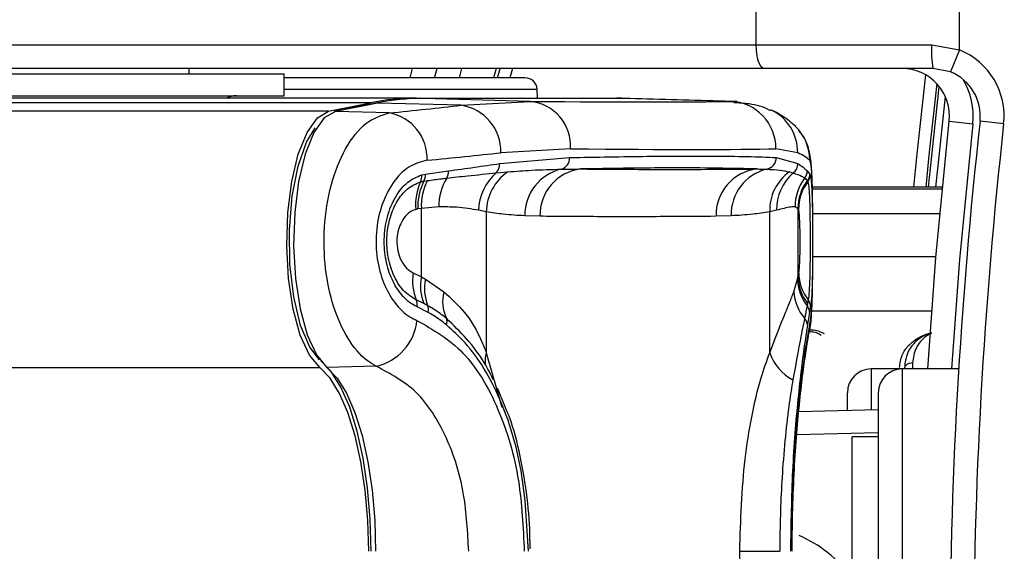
# Model space of a CAD drawing. Header units: millimetres. Extents: x 20 to 26059, y 28 to 17777.
# Tile 51 of 90: x 8870 to 8953, y 13274 to 13319. Entities that reach past the tile are written whole.
import ezdxf

# ---------------------------------------------------------------- set-up
doc = ezdxf.new("R2010")
doc.units = ezdxf.units.MM
doc.header["$LTSCALE"] = 2
doc.layers.add('COMPONENT_GEOMETRY', color=7, linetype='Continuous')
doc.styles.add('SLDTEXTSTYLE0', font='TXT', dxfattribs={"width": 0.75})
doc.dimstyles.new('SLDDIMSTYLE0', dxfattribs={"dimtxt": 150, "dimasz": 6.604, "dimexe": 0, "dimexo": 0.0625, "dimgap": 37.5, "dimtad": 0, "dimtih": 1, "dimtoh": 1, "dimdec": 0, "dimrnd": 1e-09, "dimzin": 12, "dimdsep": 46, "dimtxsty": 'SLDTEXTSTYLE0', "dimsah": 1, "dimcen": 0.09, "dimadec": 0, "dimazin": 3, "dimtfac": 1, "dimtdec": 0, "dimtofl": 0, "dimtmove": 0, "dimatfit": 3, "dimfxl": 1, "dimfrac": 2, "dimtolj": 1, "dimtzin": 12, "dimarcsym": 0})

# ---------------------------------------------------------------- blocks, each defined once
blk = doc.blocks.new('_D')
at = {"layer": 'COMPONENT_GEOMETRY', "color": 7}
for p, q in [((8742.94, 17777.249), (8697.237, 17777.249)), ((8697.237, 17777.249), (8697.237, 17539.124)), ((9453.981, 17777.249), (9499.684, 17777.249)), ((9499.684, 17777.249), (9499.684, 17539.124)), ((2197.171, 13286.242), (2197.171, 17567.557)), ((15999.75, 13309.49), (15999.75, 17567.557)), ((2197.171, 17561.207), (8628.201, 17561.207)), ((15999.75, 17561.207), (9568.72, 17561.207)), ((8697.237, 17539.124), (8742.94, 17539.124)), ((9499.684, 17539.124), (9453.981, 17539.124))]:
    blk.add_line(p, q, dxfattribs=at)
for points in [[(2197.171, 17561.207), (2203.775, 17560.191), (2203.775, 17562.223)], [(15999.75, 17561.207), (15993.146, 17562.223), (15993.146, 17560.191)]]:
    blk.add_solid(points, dxfattribs=at)
at = {"layer": 'COMPONENT_GEOMETRY', "color": 7, "char_height": 150, "attachment_point": 1, "style": 'SLDTEXTSTYLE0'}
for s, insert in [('22\'7.70"', (8742.94, 17732.484)), ('6901mm', (8689.294, 17508.057))]:
    blk.add_mtext(s, dxfattribs=dict(at, insert=insert))

msp = doc.modelspace()

# ---------------------------------------------------------------- linework, layer by layer
at = {"color": 7, "linetype": 'Continuous', "lineweight": 25}
for p, q in [((8931.793, 13316.932), (8931.793, 13326.932)), ((8948.894, 13316.494), (8948.894, 13326.932)), ((8846.977, 13316.932), (8931.793, 13316.932)), ((8931.793, 13316.932), (8946.549, 13316.932)), ((8946.549, 13316.932), (8948.894, 13316.494)), ((8948.894, 13316.494), (8948.144, 13314.64)), ((8932.477, 13314.932), (8847.661, 13314.932)), ((8884.078, 13314.482), (8884.078, 13314.932)), ((8884.078, 13314.482), (8884.078, 13314.932)), ((8902.67, 13314.132), (8902.875, 13314.932)), ((8904.734, 13314.132), (8904.941, 13314.932)), ((8907.009, 13314.932), (8906.8, 13314.132)), ((8909.91, 13314.932), (8909.698, 13314.132)), ((8946.642, 13314.932), (8932.477, 13314.932)), ((8948.144, 13314.64), (8946.642, 13314.932)), ((8856.347, 13314.482), (8892.078, 13314.482)), ((8892.078, 13312.632), (8892.078, 13314.482)), ((8912.366, 13314.132), (8892.078, 13314.132)), ((8913.404, 13312.432), (8913.364, 13313.184)), ((8903.194, 13312.432), (8509.312, 13312.432)), ((8856.347, 13312.632), (8892.078, 13312.632)), ((8903.194, 13312.432), (8920.046, 13312.432)), ((8920.609, 13312.416), (8903.757, 13312.416)), ((8903.772, 13312.416), (8903.757, 13312.416)), ((8912.772, 13312.165), (8903.772, 13312.416)), ((8920.624, 13312.416), (8903.772, 13312.416)), ((8906.959, 13311.83), (8912.772, 13312.165)), ((8920.624, 13312.416), (8920.609, 13312.416)), ((8929.623, 13312.165), (8920.624, 13312.416)), ((8930.154, 13312.157), (8921.155, 13312.409)), ((8899.342, 13312.042), (7646.905, 13312.042)), ((8895.824, 13311.33), (8899.342, 13312.042)), ((8899.801, 13312.016), (8896.282, 13311.303)), ((8899.92, 13312.026), (8896.402, 13311.313)), ((8906.959, 13311.83), (8899.92, 13312.026)), ((8932.988, 13311.473), (8933.084, 13311.427)), ((8900.904, 13311.188), (8896.402, 13311.313)), ((8948.018, 13310.489), (8950.006, 13310.268)), ((8952.606, 13310.268), (8950.618, 13310.489)), ((8916.169, 13308.166), (8910.307, 13307.842)), ((8935.278, 13307.842), (8933.448, 13308.166)), ((8910.213, 13306.925), (8916.091, 13307.436)), ((8933.479, 13307.436), (8935.3, 13306.925)), ((8903.656, 13305.98), (8903.961, 13306.04)), ((8903.961, 13306.04), (8905.893, 13306.308)), ((8909.925, 13306.139), (8910.899, 13306.227)), ((8934.581, 13306.227), (8934.909, 13306.139)), ((8936.078, 13306.308), (8936.301, 13306.04)), ((8936.301, 13306.04), (8936.329, 13305.981)), ((8903.837, 13305.453), (8904.132, 13305.494)), ((8936.077, 13305.494), (8936.107, 13305.453)), ((8936.107, 13305.453), (8936.133, 13305.4)), ((8947.438, 13304.948), (8936.513, 13304.948)), ((8903.628, 13303.147), (8903.335, 13303.107)), ((8905.092, 13303.279), (8903.628, 13303.147)), ((8903.628, 13297.387), (8903.628, 13303.147)), ((8935.3, 13303.147), (8935.052, 13303.279)), ((8935.3, 13303.147), (8935.3, 13297.387)), ((8935.331, 13303.107), (8935.3, 13303.147)), ((8935.348, 13303.075), (8935.331, 13303.107)), ((8909.084, 13302.863), (8908.432, 13302.993)), ((8909.084, 13302.863), (8909.084, 13290.993)), ((8913.6, 13302.488), (8912.329, 13302.53)), ((8929.681, 13302.53), (8928.411, 13302.488)), ((8933.504, 13302.993), (8932.927, 13302.863)), ((8932.927, 13290.993), (8932.927, 13302.863)), ((8902.946, 13297.716), (8903.628, 13297.387)), ((8903.628, 13297.387), (8903.96, 13297.196)), ((8935.26, 13297.195), (8935.3, 13297.387)), ((8935.3, 13297.387), (8935.37, 13297.716)), ((8903.96, 13297.196), (8905.5, 13296.14)), ((8934.947, 13296.14), (8935.26, 13297.195)), ((8903.83, 13295.139), (8903.199, 13295.442)), ((8904.201, 13294.401), (8903.258, 13294.874)), ((8904.161, 13294.96), (8903.83, 13295.139)), ((8936.107, 13295.139), (8936.073, 13294.959)), ((8936.166, 13295.442), (8936.107, 13295.139)), ((8936.365, 13294.874), (8936.277, 13294.401)), ((8899.819, 13289.859), (8895.683, 13289.748)), ((8944.06, 13289.632), (8941.46, 13289.632)), ((8948.82, 13289.632), (8944.06, 13289.632)), ((8910.675, 13286.434), (8910.022, 13288.018)), ((8939.46, 13286.165), (8939.46, 13287.631)), ((8942.06, 13287.632), (8942.06, 13241.232)), ((8935.37, 13286.058), (8942.06, 13286.233)), ((8942.06, 13283.932), (8939.86, 13283.932)), ((8939.86, 13244.932), (8939.86, 13283.932)), ((8934.826, 13274.279), (8934.828, 13275.131)), ((8930.404, 13254.585), (8930.404, 13274.28)), ((8930.404, 13274.28), (8933.778, 13274.28))]:
    msp.add_line(p, q, dxfattribs=at)
at = {"color": 8, "linetype": 'Continuous', "lineweight": 25}
for p, q in [((8910.036, 13314.132), (8910.249, 13314.932)), ((8911.285, 13314.932), (8911.071, 13314.132)), ((8892.078, 13313.184), (8913.364, 13313.184)), ((8929.623, 13312.165), (8929.896, 13312.117)), ((8895.824, 13311.33), (7372.463, 13311.33)), ((8947.438, 13304.947), (8936.513, 13304.947)), ((8936.518, 13304.803), (8947.424, 13304.803)), ((8947.224, 13302.694), (8936.547, 13302.694)), ((8946.906, 13299.083), (8936.554, 13299.083)), ((8946.549, 13294.508), (8936.455, 13294.508)), ((8909.084, 13290.993), (8910.379, 13286.416)), ((8944.95, 13290.141), (8944.95, 13289.632)), ((8895.104, 13289.732), (7373.214, 13289.732)), ((8941.46, 13289.632), (8941.46, 13286.217)), ((8944.06, 13289.632), (8944.06, 13239.232)), ((8942.06, 13284.256), (8935.203, 13284.076))]:
    msp.add_line(p, q, dxfattribs=at)
at = {"color": 7, "linetype": 'Continuous', "lineweight": 25, "flags": 128}
for points in [[(8932.477, 13314.932), (8932.344, 13314.971), (8932.215, 13315.084), (8932.097, 13315.269), (8931.994, 13315.518), (8931.908, 13315.821), (8931.845, 13316.167), (8931.806, 13316.542), (8931.793, 13316.932)], [(8946.972, 13313.655), (8946.311, 13307.632), (8946.045, 13304.948)], [(8920.866, 13312.414), (8920.528, 13312.426), (8920.046, 13312.432)], [(8921.155, 13312.409), (8921.105, 13312.41), (8920.624, 13312.416)], [(8895.104, 13289.732), (8894.21, 13290.798), (8893.437, 13292.483), (8892.837, 13294.679), (8892.447, 13297.244), (8892.294, 13300.01), (8892.387, 13302.799), (8892.72, 13305.429), (8893.271, 13307.731), (8894.006, 13309.554), (8894.875, 13310.78), (8895.824, 13311.33)], [(8899.92, 13312.026), (8899.808, 13312.017), (8899.801, 13312.016)], [(8896.402, 13311.313), (8895.455, 13310.764), (8894.587, 13309.54), (8893.853, 13307.72), (8893.302, 13305.422), (8892.97, 13302.795), (8892.877, 13300.011), (8893.03, 13297.248), (8893.419, 13294.687), (8894.019, 13292.494), (8894.79, 13290.812), (8895.683, 13289.748)], [(8896.402, 13311.313), (8896.29, 13311.305), (8896.282, 13311.303)], [(8895.056, 13290.412), (8894.236, 13291.467), (8893.458, 13293.304), (8892.886, 13295.694), (8892.565, 13298.449), (8892.521, 13301.354), (8892.756, 13304.181), (8893.253, 13306.708), (8893.972, 13308.736), (8894.698, 13309.928)], [(8946.224, 13289.632), (8946.9, 13299.006), (8948.018, 13310.489)], [(8899.407, 13274.28), (8899.331, 13276.985), (8899.103, 13279.619), (8898.731, 13282.11), (8898.223, 13284.392), (8897.594, 13286.404), (8896.86, 13288.092), (8896.041, 13289.412), (8895.159, 13290.327)], [(8899.195, 13274.28), (8899.121, 13276.885), (8898.902, 13279.421), (8898.543, 13281.819), (8898.054, 13284.017), (8897.449, 13285.954), (8896.742, 13287.58), (8895.953, 13288.851), (8895.104, 13289.732)], [(8895.683, 13289.748), (8896.534, 13288.865), (8897.323, 13287.593), (8898.03, 13285.966), (8898.637, 13284.027), (8899.126, 13281.827), (8899.485, 13279.426), (8899.704, 13276.888), (8899.778, 13274.28)]]:
    msp.add_lwpolyline(points, dxfattribs=at)
at = {"color": 8, "linetype": 'Continuous', "lineweight": 25, "flags": 128}
for points in [[(8945.041, 13304.948), (8945.317, 13307.734), (8946.052, 13314.39)], [(8946.294, 13304.948), (8946.527, 13307.3), (8947.192, 13313.398)], [(8947.686, 13312.582), (8947.059, 13306.747), (8946.881, 13304.948)], [(8950.006, 13310.268), (8948.893, 13298.84), (8948.228, 13289.632)], [(8936.282, 13292.885), (8936.307, 13293.012), (8936.365, 13293.721)]]:
    msp.add_lwpolyline(points, dxfattribs=at)
at = {"color": 7, "linetype": 'Continuous', "lineweight": 25}
for centre, radius, start, end in [((8957.278, 13316.433), 10.741, 177.33767, 188.03389), ((8946.642, 13310.932), 6, 353.64351, 67.95834), ((8944.042, 13310.932), 4, 353.64351, 90), ((8946.642, 13310.932), 4, 353.64351, 67.95834), ((8912.366, 13313.132), 1, 3, 90), ((8888.078, 13310.632), 2, 90, 115.84193), ((8903.208, 13293.065), 19.367, 90.04064, 101.51413), ((8903.786, 13293.051), 19.365, 90.04064, 101.51413), ((8912.396, 13308.403), 3.781, 356.40853, 84.29241), ((8929.48, 13308.2), 3.968, 359.51924, 87.92775), ((8906.408, 13307.968), 3.901, 358.13636, 81.88777), ((8900.235, 13307.379), 3.868, 357.34113, 80.04689), ((8932.309, 13307.215), 3.979, 359.76867, 45.55817), ((9364.06, 13264.432), 416, 173.64351, 186.35649), ((9364.06, 13264.432), 414, 173.64351, 186.35649), ((8915.123, 13307.386), 0.969, 286.04361, 2.93099), ((8932.482, 13307.431), 0.997, 281.80461, 0.27681), ((8909.186, 13306.855), 1.029, 315.87423, 3.88558), ((8916.306, 13302.585), 3.977, 103.30357, 180.78386), ((8917.513, 13302.587), 3.915, 97.06818, 181.46145), ((8932.313, 13302.598), 3.904, 97.05991, 181.62478), ((8933.587, 13302.653), 3.908, 103.336, 181.79548), ((8934.29, 13306.936), 1.01, 307.82353, 359.37243), ((8902.574, 13305.861), 1.088, 334.84587, 6.25963), ((8902.831, 13305.972), 1.132, 332.74853, 3.462), ((8909.577, 13303.352), 4.486, 148.41073, 180.93672), ((8904.782, 13306.242), 1.114, 331.00192, 3.39732), ((8912.655, 13302.916), 4.223, 130.26035, 178.95297), ((8913.249, 13302.787), 4.166, 124.33935, 178.96004), ((8936.873, 13303.011), 3.949, 125.47828, 182.14693), ((8937.484, 13303.102), 3.982, 130.29491, 181.56228), ((8939.081, 13303.271), 4.028, 142.87757, 179.8906), ((8935.076, 13306.315), 1.002, 322.29218, 359.59421), ((8935.302, 13306.045), 1, 323.68406, 359.69217), ((8935.341, 13305.991), 0.988, 323.23482, 359.41993), ((8907.497, 13303.528), 4.359, 154.59031, 185.98932), ((8907.857, 13303.367), 4.53, 152.56478, 183.28415), ((8908.142, 13303.404), 4.522, 152.47517, 183.26788), ((8939.303, 13303.124), 4.002, 143.69598, 179.68019), ((8939.332, 13303.086), 4.001, 143.71628, 179.69408), ((8939.308, 13303.034), 3.96, 143.2992, 179.40219), ((8906.974, 13297.012), 4.089, 170.08551, 202.58151), ((8907.498, 13296.602), 3.949, 168.53284, 201.75053), ((8939.086, 13297.477), 3.786, 181.35497, 218.12973), ((8939.213, 13297.785), 3.844, 181.0211, 217.55288), ((8907.772, 13296.412), 3.892, 168.38158, 201.91019), ((8939.046, 13297.306), 3.788, 181.6769, 218.28278), ((8908.976, 13295.359), 3.563, 167.33467, 204.14342), ((8938.742, 13296.383), 3.802, 183.67687, 220.75598), ((8902.255, 13295.057), 1.019, 349.66592, 22.22909), ((8903.262, 13294.615), 0.963, 347.16351, 20.97791), ((8935.346, 13294.377), 0.931, 1.45924, 38.72588), ((8935.409, 13294.858), 0.956, 0.95574, 37.68101), ((8898.851, 13294.179), 4.427, 282.62783, 354.05747), ((8904.937, 13293.598), 0.844, 342.33806, 21.08196), ((8935.219, 13293.3), 0.88, 2.71654, 43.10513), ((8936.841, 13292.388), 4.156, 199.60535, 241.68799), ((8941.46, 13287.632), 2, 90, 180), ((8944.06, 13287.632), 2, 90, 180), ((8931.068, 13265.68), 10.833, 36.82081, 66.4571)]:
    msp.add_arc(centre, radius, start, end, dxfattribs=at)
at = {"color": 8, "linetype": 'Continuous', "lineweight": 25}
for centre, radius, start, end in [((8944.042, 13310.932), 6, 353.64351, 30.94155), ((8931.321, 13307.884), 3.957, 359.38548, 63.55106), ((8911.309, 13290.295), 2.331, 162.58052, 188.97565)]:
    msp.add_arc(centre, radius, start, end, dxfattribs=at)
at = {"color": 7, "linetype": 'Continuous', "lineweight": 25}
for centre, major_axis, ratio, start_param, end_param in [((8774.878, 13316.247), (157.8, -3.879), 0.009032, 5.775686, 6.086346), ((8774.781, 13318.335), (157.8, -0.08), 0.07469, 5.638481, 5.705352), ((8774.779, 13312.249), (161.8, -3.879), 0.008809, 5.775675, 6.086335), ((8774.779, 13314.346), (161.8, -0.08), 0.072843, 5.63848, 5.70535), ((8774.779, 13314.346), (161.799, -7.72), 0.055046, 0.062668, 0.129538)]:
    msp.add_ellipse(centre, major_axis=major_axis, ratio=ratio, start_param=start_param, end_param=end_param, dxfattribs=at)
for points, knots in [([(8932.96, 13311.372), (8932.951, 13311.378), (8932.401, 13311.736), (8931.321, 13311.971), (8930.329, 13312.023), (8929.898, 13312.046)], [0, 0, 0, 0, 0.010006, 0.569183, 1, 1, 1, 1]), ([(8935.109, 13310.042), (8934.933, 13310.203), (8934.376, 13310.709), (8933.717, 13311.103), (8933.214, 13311.361), (8933.076, 13311.431)], [0, 0, 0, 0, 0.25234, 0.79638, 1, 1, 1, 1]), ([(8899.819, 13289.859), (8899.564, 13290.007), (8898.707, 13290.506), (8897.392, 13292.071), (8896.167, 13294.793), (8895.468, 13298.07), (8895.37, 13301.652), (8895.943, 13305.235), (8897.178, 13308.319), (8898.913, 13310.553), (8900.241, 13310.977), (8900.904, 13311.188)], [0, 0, 0, 0, 0.049826, 0.167561, 0.280578, 0.391781, 0.505299, 0.624319, 0.748663, 0.874604, 1, 1, 1, 1]), ([(8936.555, 13300.246), (8936.555, 13300.523), (8936.557, 13301.483), (8936.547, 13303.111), (8936.523, 13304.918), (8936.456, 13306.476), (8936.398, 13307.381), (8936.148, 13308.388), (8935.865, 13309.116), (8935.532, 13309.504), (8935.407, 13309.649)], [0, 0, 0, 0, 0.068059, 0.235677, 0.407008, 0.586834, 0.791974, 0.871668, 0.951777, 1, 1, 1, 1]), ([(8904.099, 13307.199), (8903.584, 13307.069), (8902.557, 13306.808), (8901.197, 13305.412), (8900.217, 13303.465), (8899.756, 13301.183), (8899.835, 13298.898), (8900.394, 13296.817), (8901.363, 13295.1), (8902.391, 13294.124), (8903.056, 13293.814), (8903.255, 13293.721)], [0, 0, 0, 0, 0.128283, 0.255896, 0.379754, 0.496488, 0.607307, 0.716724, 0.829647, 0.949094, 1, 1, 1, 1]), ([(8916.091, 13307.436), (8918.347, 13307.475), (8922.858, 13307.553), (8927.635, 13307.565), (8931.188, 13307.527), (8932.714, 13307.466), (8933.479, 13307.436)], [0, 0, 0, 0, 0.287942, 0.575885, 0.787474, 1, 1, 1, 1]), ([(8936.365, 13293.721), (8936.403, 13293.996), (8936.478, 13294.545), (8936.53, 13296.281), (8936.553, 13298.434), (8936.557, 13300.752), (8936.548, 13302.949), (8936.521, 13304.86), (8936.461, 13306.326), (8936.378, 13307.043), (8936.309, 13307.162), (8936.288, 13307.199)], [0, 0, 0, 0, 0.126223, 0.251631, 0.371826, 0.485006, 0.594424, 0.705157, 0.821324, 0.944386, 1, 1, 1, 1]), ([(8905.893, 13306.308), (8906.632, 13306.412), (8908.109, 13306.619), (8909.512, 13306.823), (8910.213, 13306.925)], [0, 0, 0, 0, 0.499862, 1, 1, 1, 1]), ([(8910.899, 13306.227), (8911.575, 13306.28), (8913.121, 13306.401), (8914.573, 13306.436), (8915.391, 13306.455)], [0, 0, 0, 0, 0.437506, 1, 1, 1, 1]), ([(8915.391, 13306.455), (8915.695, 13306.457), (8916.249, 13306.462), (8916.789, 13306.469), (8917.031, 13306.472)], [0, 0, 0, 0, 0.550084, 1, 1, 1, 1]), ([(8931.833, 13306.472), (8930.369, 13306.51), (8927.706, 13306.577), (8922.44, 13306.557), (8918.653, 13306.498), (8917.031, 13306.472)], [0, 0, 0, 0, 0.411197, 0.74781, 1, 1, 1, 1]), ([(8917.031, 13306.472), (8917.39, 13306.469), (8919.412, 13306.45), (8923.097, 13306.432), (8927.672, 13306.438), (8930.584, 13306.462), (8931.833, 13306.472)], [0, 0, 0, 0, 0.072703, 0.409757, 0.746813, 1, 1, 1, 1]), ([(8931.833, 13306.472), (8931.994, 13306.469), (8932.286, 13306.462), (8932.562, 13306.457), (8932.686, 13306.455)], [0, 0, 0, 0, 0.550084, 1, 1, 1, 1]), ([(8932.686, 13306.455), (8933.069, 13306.436), (8933.751, 13306.401), (8934.328, 13306.28), (8934.581, 13306.227)], [0, 0, 0, 0, 0.562494, 1, 1, 1, 1]), ([(8935.3, 13306.925), (8935.452, 13306.823), (8935.756, 13306.62), (8935.971, 13306.412), (8936.078, 13306.308)], [0, 0, 0, 0, 0.499862, 1, 1, 1, 1]), ([(8903.258, 13294.874), (8903.192, 13294.905), (8902.739, 13295.117), (8901.96, 13295.765), (8901.114, 13297.103), (8900.59, 13298.754), (8900.434, 13300.601), (8900.704, 13302.514), (8901.413, 13304.204), (8902.447, 13305.474), (8903.253, 13305.811), (8903.656, 13305.98)], [0, 0, 0, 0, 0.021466, 0.146972, 0.265052, 0.37829, 0.491889, 0.612335, 0.742127, 0.871039, 1, 1, 1, 1]), ([(8904.132, 13305.494), (8904.528, 13305.547), (8905.075, 13305.62), (8905.608, 13305.684), (8905.756, 13305.702)], [0, 0, 0, 0, 0.722931, 1, 1, 1, 1]), ([(8905.756, 13305.702), (8906.342, 13305.769), (8907.794, 13305.934), (8909.129, 13306.062), (8909.925, 13306.139)], [0, 0, 0, 0, 0.4033814, 1, 1, 1, 1]), ([(8934.909, 13306.139), (8935.164, 13306.053), (8935.547, 13305.924), (8935.788, 13305.758), (8935.869, 13305.702)], [0, 0, 0, 0, 0.665988, 1, 1, 1, 1]), ([(8935.869, 13305.702), (8935.925, 13305.655), (8936.002, 13305.589), (8936.061, 13305.515), (8936.077, 13305.494)], [0, 0, 0, 0, 0.722931, 1, 1, 1, 1]), ([(8936.329, 13305.981), (8936.363, 13305.814), (8936.432, 13305.48), (8936.493, 13304.218), (8936.525, 13302.531), (8936.535, 13300.618), (8936.53, 13298.764), (8936.508, 13297.113), (8936.463, 13295.772), (8936.409, 13295.12), (8936.371, 13294.907), (8936.365, 13294.874)], [0, 0, 0, 0, 0.128772, 0.257506, 0.386957, 0.507462, 0.621373, 0.734927, 0.852016, 0.977201, 1, 1, 1, 1]), ([(8903.199, 13295.442), (8902.826, 13295.671), (8902.079, 13296.129), (8901.224, 13297.515), (8900.747, 13299.178), (8900.681, 13300.887), (8900.971, 13302.463), (8901.564, 13303.812), (8902.443, 13304.92), (8903.17, 13305.231), (8903.56, 13305.398)], [0, 0, 0, 0, 0.136771, 0.273805, 0.40009, 0.516407, 0.628045, 0.740836, 0.860989, 1, 1, 1, 1]), ([(8903.56, 13305.398), (8903.606, 13305.41), (8903.698, 13305.432), (8903.791, 13305.446), (8903.837, 13305.453)], [0, 0, 0, 0, 0.5024195, 1, 1, 1, 1]), ([(8936.133, 13305.4), (8936.167, 13305.232), (8936.234, 13304.896), (8936.291, 13303.625), (8936.319, 13302.01), (8936.325, 13300.29), (8936.318, 13298.663), (8936.293, 13297.243), (8936.248, 13296.06), (8936.194, 13295.655), (8936.166, 13295.442)], [0, 0, 0, 0, 0.14005, 0.280395, 0.409802, 0.528506, 0.640305, 0.752924, 0.870839, 1, 1, 1, 1]), ([(8903.162, 13303.073), (8903.042, 13303.031), (8902.725, 13302.919), (8902.271, 13302.528), (8901.876, 13301.913), (8901.63, 13301.201), (8901.53, 13300.402), (8901.612, 13299.564), (8901.892, 13298.75), (8902.349, 13298.074), (8902.748, 13297.835), (8902.946, 13297.716)], [0, 0, 0, 0, 0.077485, 0.206091, 0.317362, 0.415605, 0.514532, 0.624244, 0.732937, 0.867116, 1, 1, 1, 1]), ([(8903.335, 13303.107), (8903.306, 13303.103), (8903.248, 13303.094), (8903.19, 13303.08), (8903.162, 13303.073)], [0, 0, 0, 0, 0.503349, 1, 1, 1, 1]), ([(8908.432, 13302.993), (8907.845, 13303.096), (8906.864, 13303.269), (8905.599, 13303.276), (8905.092, 13303.279)], [0, 0, 0, 0, 0.5988925, 1, 1, 1, 1]), ([(8935.052, 13303.279), (8934.939, 13303.279), (8934.596, 13303.28), (8933.941, 13303.108), (8933.504, 13302.993)], [0, 0, 0, 0, 0.331963, 1, 1, 1, 1]), ([(8935.37, 13297.716), (8935.379, 13297.764), (8935.405, 13297.906), (8935.439, 13298.309), (8935.467, 13298.942), (8935.483, 13299.669), (8935.488, 13300.5), (8935.479, 13301.36), (8935.453, 13302.169), (8935.411, 13302.807), (8935.369, 13302.986), (8935.348, 13303.075)], [0, 0, 0, 0, 0.061845, 0.1849, 0.290127, 0.388407, 0.48934, 0.604425, 0.718225, 0.859767, 1, 1, 1, 1]), ([(8912.329, 13302.53), (8911.725, 13302.562), (8910.642, 13302.62), (8909.561, 13302.789), (8909.084, 13302.863)], [0, 0, 0, 0, 0.558599, 1, 1, 1, 1]), ([(8928.411, 13302.488), (8927.161, 13302.477), (8924.247, 13302.453), (8919.669, 13302.448), (8915.982, 13302.465), (8913.958, 13302.484), (8913.6, 13302.488)], [0, 0, 0, 0, 0.2531884, 0.5902421, 0.9272961, 1, 1, 1, 1]), ([(8932.927, 13302.863), (8932.449, 13302.789), (8931.368, 13302.62), (8930.286, 13302.562), (8929.681, 13302.53)], [0, 0, 0, 0, 0.441401, 1, 1, 1, 1]), ([(8936.278, 13292.893), (8936.292, 13292.954), (8936.374, 13293.303), (8936.431, 13293.972), (8936.508, 13295.174), (8936.54, 13296.964), (8936.555, 13298.693), (8936.555, 13299.832), (8936.555, 13300.246)], [0, 0, 0, 0, 0.028997, 0.165908, 0.42672, 0.643868, 0.870704, 1, 1, 1, 1]), ([(8905.5, 13296.14), (8906.116, 13295.585), (8907.363, 13294.46), (8908.45, 13292.624), (8908.947, 13291.347), (8909.084, 13290.993)], [0, 0, 0, 0, 0.413547, 0.837804, 1, 1, 1, 1]), ([(8932.927, 13290.993), (8933.231, 13291.796), (8933.848, 13293.423), (8934.536, 13295.027), (8934.836, 13295.838), (8934.947, 13296.14)], [0, 0, 0, 0, 0.379006, 0.768783, 1, 1, 1, 1]), ([(8905.725, 13293.902), (8905.371, 13294.169), (8904.864, 13294.553), (8904.325, 13294.865), (8904.161, 13294.96)], [0, 0, 0, 0, 0.696668, 1, 1, 1, 1]), ([(8936.073, 13294.959), (8936.029, 13294.735), (8935.966, 13294.413), (8935.886, 13294.02), (8935.862, 13293.901)], [0, 0, 0, 0, 0.696657, 1, 1, 1, 1]), ([(8905.741, 13293.342), (8905.383, 13293.618), (8904.881, 13294.004), (8904.352, 13294.313), (8904.201, 13294.401)], [0, 0, 0, 0, 0.7141429, 1, 1, 1, 1]), ([(8936.277, 13294.401), (8936.237, 13294.172), (8936.181, 13293.852), (8936.117, 13293.455), (8936.098, 13293.342)], [0, 0, 0, 0, 0.7140898, 1, 1, 1, 1]), ([(8903.255, 13293.721), (8904.606, 13292.949), (8907.3, 13291.41), (8910.207, 13286.522), (8911.981, 13280.585), (8912.188, 13276.292), (8912.284, 13274.28)], [0, 0, 0, 0, 0.263204, 0.524727, 0.777185, 1, 1, 1, 1]), ([(8909.674, 13288.729), (8909.436, 13289.203), (8908.367, 13291.334), (8906.88, 13292.778), (8905.725, 13293.902)], [0, 0, 0, 0, 0.222458, 1, 1, 1, 1]), ([(8912.627, 13274.28), (8912.508, 13276.58), (8912.27, 13281.189), (8910.365, 13287.346), (8908.015, 13291.278), (8906.272, 13292.861), (8905.741, 13293.342)], [0, 0, 0, 0, 0.2874244, 0.5757206, 0.870977, 1, 1, 1, 1]), ([(8936.098, 13293.342), (8936.023, 13292.86), (8935.777, 13291.278), (8935.287, 13287.345), (8934.78, 13281.189), (8934.708, 13276.581), (8934.672, 13274.28)], [0, 0, 0, 0, 0.129083, 0.424338, 0.712561, 1, 1, 1, 1]), ([(8934.77, 13274.28), (8934.805, 13276.504), (8934.874, 13280.965), (8935.358, 13286.856), (8935.945, 13291.501), (8936.224, 13292.975), (8936.365, 13293.721)], [0, 0, 0, 0, 0.246039, 0.493344, 0.74369, 1, 1, 1, 1]), ([(8935.862, 13293.901), (8935.797, 13293.589), (8935.528, 13292.282), (8935.155, 13290.265), (8934.87, 13288.729)], [0, 0, 0, 0, 0.238761, 1, 1, 1, 1]), ([(8934.828, 13275.131), (8934.827, 13275.483), (8934.826, 13276.977), (8934.914, 13279.576), (8935.086, 13282.781), (8935.323, 13285.718), (8935.593, 13288.278), (8935.87, 13290.417), (8936.1, 13291.913), (8936.246, 13292.715), (8936.279, 13292.866), (8936.283, 13292.885)], [0, 0, 0, 0, 0.04159, 0.176505, 0.312002, 0.447567, 0.584438, 0.721928, 0.860453, 0.982697, 1, 1, 1, 1]), ([(8937.537, 13292.585), (8937.321, 13292.692), (8936.952, 13292.876), (8936.511, 13292.899), (8936.327, 13292.909)], [0, 0, 0, 0, 0.582959, 1, 1, 1, 1]), ([(8946.551, 13292.656), (8946.518, 13292.651), (8946.223, 13292.606), (8945.655, 13292.316), (8944.989, 13291.778), (8944.404, 13290.895), (8944.314, 13290.169), (8944.26, 13289.728)], [0, 0, 0, 0, 0.019593, 0.174111, 0.402339, 0.637038, 1, 1, 1, 1]), ([(8930.404, 13274.28), (8930.489, 13276.918), (8930.615, 13280.861), (8931.391, 13285.661), (8932.094, 13288.695), (8932.678, 13290.307), (8932.927, 13290.993)], [0, 0, 0, 0, 0.419372, 0.626845, 0.841167, 1, 1, 1, 1]), ([(8907.603, 13274.28), (8907.521, 13275.894), (8907.346, 13279.332), (8905.833, 13284.094), (8903.329, 13288.019), (8900.992, 13289.244), (8899.819, 13289.859)], [0, 0, 0, 0, 0.223488, 0.476086, 0.737075, 1, 1, 1, 1]), ([(8944.95, 13290.141), (8944.859, 13290.134), (8944.675, 13290.119), (8944.443, 13290.004), (8944.306, 13289.863), (8944.272, 13289.764), (8944.26, 13289.728)], [0, 0, 0, 0, 0.279636, 0.559272, 0.838908, 1, 1, 1, 1]), ([(8934.87, 13288.729), (8934.77, 13288.096), (8934.402, 13285.789), (8933.953, 13281.232), (8933.785, 13276.803), (8933.779, 13274.58), (8933.778, 13274.28)], [0, 0, 0, 0, 0.159037, 0.579884, 0.943274, 1, 1, 1, 1]), ([(8912.764, 13274.477), (8912.765, 13274.751), (8912.767, 13276.192), (8912.561, 13278.853), (8911.979, 13282.313), (8911.334, 13284.892), (8910.795, 13286.153), (8910.675, 13286.434)], [0, 0, 0, 0, 0.064396, 0.339046, 0.627603, 0.917108, 1, 1, 1, 1])]:
    msp.add_open_spline(points, degree=3, knots=knots, dxfattribs=at)
at = {"color": 8, "linetype": 'Continuous', "lineweight": 25}
for points, knots in [([(8937.246, 13292.463), (8937.193, 13292.502), (8937.023, 13292.625), (8936.657, 13292.744), (8936.346, 13292.761), (8936.209, 13292.768)], [0, 0, 0, 0, 0.204755, 0.650577, 1, 1, 1, 1]), ([(8943.84, 13289.757), (8943.888, 13290.116), (8943.978, 13290.781), (8944.57, 13291.63), (8945.319, 13292.232), (8946.035, 13292.57), (8946.449, 13292.627), (8946.55, 13292.641)], [0, 0, 0, 0, 0.282513, 0.524655, 0.768568, 0.943513, 1, 1, 1, 1]), ([(8946.548, 13292.615), (8946.48, 13292.591), (8946.191, 13292.488), (8945.708, 13292.096), (8945.102, 13291.323), (8945.007, 13290.582), (8944.95, 13290.141)], [0, 0, 0, 0, 0.056154, 0.237467, 0.545947, 1, 1, 1, 1])]:
    msp.add_open_spline(points, degree=3, knots=knots, dxfattribs=at)

# ---------------------------------------------------------------- dimensions: what is measured, and where the dimension line sits
at = {"layer": 'COMPONENT_GEOMETRY', "color": 7}
dim = msp.add_linear_dim(base=(2197.171, 17561.207), p1=(15999.75, 13306.95), p2=(2197.171, 13283.702), dimstyle='SLDDIMSTYLE0', dxfattribs=at)
dim.commit()
dim.dimension.update_dxf_attribs({"geometry": '_D', "text_midpoint": (9098.46, 17561.207), "dimtype": 160})

doc.saveas('drawing.dxf')
